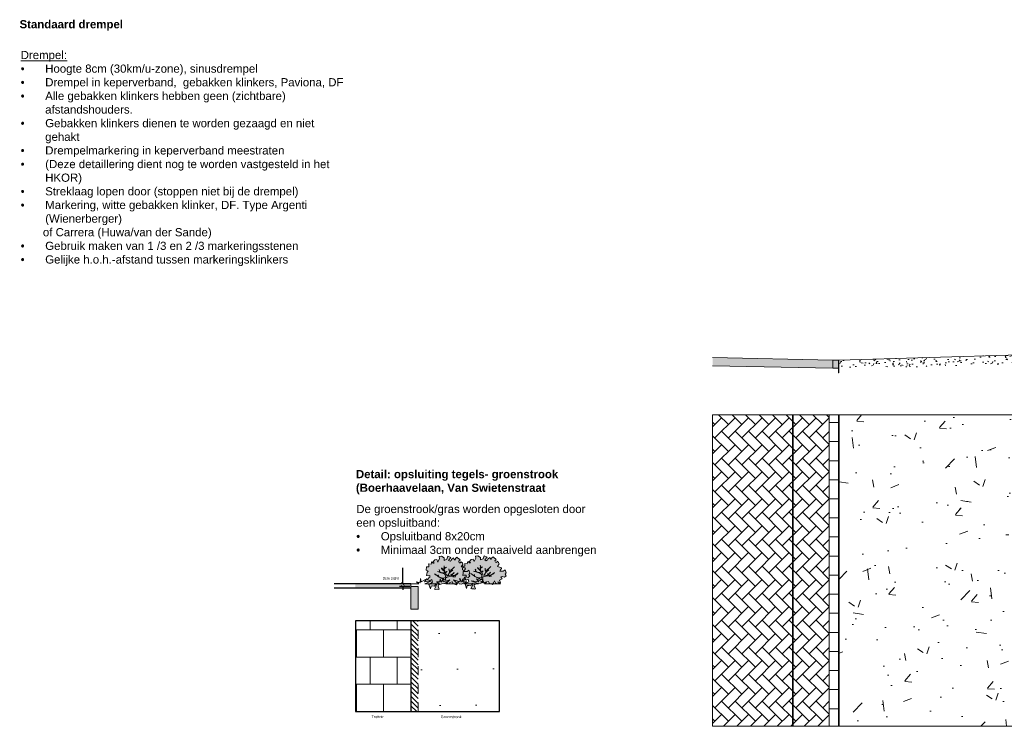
# Model space of a CAD drawing. Header units: metres. Extents: x 92403 to 95147, y 464428 to 465602.
# Tile 170 of 256: x 92692 to 92703, y 465020 to 465028. Entities that reach past the tile are written whole.
import ezdxf

# ---------------------------------------------------------------- set-up
doc = ezdxf.new("R2010")
doc.units = ezdxf.units.M
doc.linetypes.add('DASHED', pattern=[0.75, 0.5, -0.25])
doc.linetypes.add('DASHED2', pattern=[0.375, 0.25, -0.125])
doc.layers.get('0').update_dxf_attribs({"linetype": 'CONTINUOUS'})
doc.layers.get('Defpoints').update_dxf_attribs({"linetype": 'CONTINUOUS'})
for name, color, linetype, lineweight in [('B-RO-OG-BEBOUWING_MOLEN-G', 7, 'CONTINUOUS', 18), ('B-RO-VH-VERHARDING_STRAATBAKSTEEN-G', 252, 'CONTINUOUS', 5), ('N-RO-IE-TERREINAFSCHEIDING_KUNSTMATIG_HEKWERK-G', 20, 'IE-TERREINAFSCHEIDING-KUNSTMATIG', 35), ('N-RO-VH-KANTOPSLUITING-G', 251, 'CONTINUOUS', 18), ('N-RO-VH-KANTOPSLUITING-V', 251, 'CONTINUOUS', 18), ('N-WE-VH-KANTOPSLUITING_TROTTOIRBAND_130 150-T18', 10, 'CONTINUOUS', 18), ('X-XX-AL-DETAIL-A', 7, 'CONTINUOUS', 13), ('X-XX-AL-DETAIL-G', 7, 'CONTINUOUS', 0), ('X-XX-AL-M', 7, 'CONTINUOUS', 18), ('X-XX-AL-RMB - profiel', 7, 'CONTINUOUS', 9)]:
    doc.layers.add(name, color=color, linetype=linetype, lineweight=lineweight)
doc.layers.add('N-RO-GR-GRAS-A-100', color=62, linetype='CONTINUOUS', lineweight=18, transparency=0.2)
doc.layers.add('N-RO-GR-GROENSTROOK-A', color=7, linetype='CONTINUOUS', lineweight=0, true_color=0x5de817, transparency=0.7)
for name, color, linetype, lineweight, true_color in [('N-RO-VH-VERHARDING_HALFVERHARDING-V', 7, 'CONTINUOUS', 18, 0xe6e1be), ('N-RO-VH-VERHARDING_HALFVERHARDING_STABILIZER-A', 7, 'DASHED2', 5, 0xc2a07a), ('N-RO-VH-VERHARDING_STRAATBAKSTEEN-G', 7, 'CONTINUOUS', 9, 0x733a3a)]:
    doc.layers.add(name, color=color, linetype=linetype, lineweight=lineweight, true_color=true_color)
doc.styles.add('NLCS-ISO-M200-T18', font='NLCS-ISO.ttf', dxfattribs={"height": 0.36})
doc.styles.get("Standard").update_dxf_attribs({"font": 'isocp.shx'})
doc.linetypes.add('IE-TERREINAFSCHEIDING-KUNSTMATIG', pattern='A,4,[82,NLCS.SHX,S=0.75,R=90,X=0,Y=0],4,-2', length=10)
doc.dimstyles.new('Standard 1-20', dxfattribs={"dimscale": 0.2, "dimtxt": 0.18, "dimasz": 0.18, "dimexe": 0.18, "dimexo": 0.0625, "dimgap": 0.09, "dimtad": 1, "dimzin": 0, "dimdsep": 46, "dimtxsty": 'Standard', "dimcen": 0.09, "dimadec": 0, "dimazin": 0, "dimtfac": 1, "dimtix": 1, "dimtofl": 0, "dimtmove": 0, "dimatfit": 3, "dimfxl": 1, "dimtolj": 1, "dimtzin": 0, "dimarcsym": 0})

# ---------------------------------------------------------------- blocks, each defined once
blk = doc.blocks.new('_ArchTick')
at = {"color": 0, "linetype": 'ByBlock', "const_width": 0.15}
blk.add_lwpolyline([(-0.5, -0.5), (0.5, 0.5)], dxfattribs=at)
blk = doc.blocks.new('*D216')
at = {"layer": 'Defpoints', "color": 0, "transparency": 16777216}
for p in [(92695.976, 465021.817), (92696.065, 465021.847), (92696.065, 465021.817)]:
    blk.add_point(p, dxfattribs=at)
at = {"layer": 'X-XX-AL-M', "color": 0, "lineweight": -2, "transparency": 16777216}
for p, q in [((92695.976, 465021.847), (92695.975, 465022.021)), ((92696.053, 465021.847), (92695.94, 465021.847)), ((92696.053, 465021.817), (92695.94, 465021.817)), ((92695.976, 465021.817), (92695.976, 465021.781))]:
    blk.add_line(p, q, dxfattribs=at)
at = {"layer": 'X-XX-AL-M', "color": 0, "lineweight": -2, "transparency": 16777216, "xscale": 0.036, "yscale": 0.036, "zscale": 0.036}
for p, rotation in [((92695.976, 465021.847), 270.1394722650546), ((92695.976, 465021.817), 90.13947226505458)]:
    blk.add_blockref('_ArchTick', p, dxfattribs=dict(at, rotation=rotation))
at = {"layer": 'X-XX-AL-M', "color": 0, "transparency": 16777216, "insert": (92695.993, 465022.002), "char_height": 0.001, "attachment_point": 5, "rotation": 270.1395}
blk.add_mtext('\\A1;{\\H0.1x;0.03}', dxfattribs=at)

msp = doc.modelspace()

# ---------------------------------------------------------------- hatches: boundary and pattern name
at = {"layer": 'B-RO-VH-VERHARDING_STRAATBAKSTEEN-G', "ltscale": 0.1, "true_color": 0x794e4e}
h = msp.add_hatch(dxfattribs=at)
h.set_pattern_fill('KF-HALFSTEENS', color=27)
h.set_pattern_definition([(0, (92700.67247, 465019.84197), (0.105, 0.105), [0.105, -0.105]), (90, (92700.67247, 465019.84197), (-0.105, 6e-18), [])])
h.paths.add_polyline_path([(92700.672473, 465020.278324), (92700.772473, 465020.278324), (92700.772473, 465023.707769), (92700.672473, 465023.707769)])
at = {"layer": 'N-RO-GR-GRAS-A-100', "true_color": 0x1f591c, "transparency": 33554661}
h = msp.add_hatch(dxfattribs=at)
h.set_pattern_fill('AGR-GRAS_SPORTVELD', color=99, scale=0.4, pattern_type=2)
h.set_pattern_definition([(0, (-2241.77675, 1425.91222), (0.15875, 0.3175), [0, -0.3175])])
h.paths.add_polyline_path([(92697.042209, 465021.853919), (92697.042209, 465021.862814), (92697.023735, 465021.867366)], flags=17)
h.paths.add_polyline_path([(92697.042209, 465021.773983), (92697.042209, 465021.847472), (92696.875015, 465021.847472), (92696.902344, 465021.867366), (92696.86244, 465021.857532), (92696.85588, 465021.906701), (92696.849321, 465021.867366), (92696.78755, 465021.901785), (92696.812696, 465021.86682), (92696.730699, 465021.881025), (92696.808324, 465021.847472), (92696.647993, 465021.847472), (92696.679687, 465021.870229), (92696.642713, 465021.86847), (92696.63919, 465021.901026), (92696.627745, 465021.864071), (92696.603094, 465021.907184), (92696.608378, 465021.867591), (92696.534422, 465021.889588), (92696.579322, 465021.847472), (92696.514174, 465021.847472), (92696.449026, 465021.847472), (92696.493925, 465021.889588), (92696.41997, 465021.867591), (92696.425253, 465021.907184), (92696.400603, 465021.864071), (92696.389158, 465021.901026), (92696.385634, 465021.86847), (92696.34866, 465021.870229), (92696.380354, 465021.847472), (92696.220023, 465021.847472), (92696.297648, 465021.881025), (92696.215651, 465021.86682), (92696.240797, 465021.901785), (92696.179027, 465021.867366), (92696.172467, 465021.906701), (92696.165908, 465021.857532), (92696.126003, 465021.867366), (92696.153333, 465021.847472), (92696.065308, 465021.847472), (92696.065308, 465021.817472), (92696.145308, 465021.817472), (92696.145308, 465021.773983)])
at = {"layer": 'N-RO-GR-GROENSTROOK-A', "transparency": 33554508}
h = msp.add_hatch(color=256, dxfattribs=at)
h.dxf.hatch_style = 1
h.paths.add_polyline_path([(92696.437562, 465021.851006), (92696.406723, 465021.846457), (92696.367694, 465021.834834), (92696.36407, 465021.82231), (92696.377752, 465021.786516), (92696.368804, 465021.783096), (92696.361001, 465021.786146), (92696.335876, 465021.785591), (92696.324838, 465021.789215), (92696.341606, 465021.817946), (92696.348854, 465021.840022), (92696.345433, 465021.84897), (92696.337243, 465021.84041), (92696.32676, 465021.818907), (92696.306016, 465021.82425), (92696.287361, 465021.822549), (92696.280299, 465021.792098), (92696.262855, 465021.840697), (92696.305047, 465021.863747), (92696.297117, 465021.893954), (92696.275277, 465021.883605), (92696.244153, 465021.891769), (92696.261209, 465021.911957), (92696.275423, 465021.916326), (92696.275423, 465021.936815), (92696.260689, 465021.935726), (92696.259495, 465021.935638), (92696.236373, 465021.937116), (92696.236764, 465021.943232), (92696.241609, 465021.95286), (92696.243255, 465021.97493), (92696.254776, 465021.982463), (92696.24924, 465021.990523), (92696.234129, 465021.997604), (92696.23757, 465022.034891), (92696.261359, 465022.034891), (92696.261359, 465022.051538), (92696.260312, 465022.065624), (92696.287542, 465022.061105), (92696.291582, 465022.078204), (92696.292629, 465022.088298), (92696.31178, 465022.074212), (92696.3233, 465022.073232), (92696.308189, 465022.085812), (92696.328836, 465022.110519), (92696.351129, 465022.115039), (92696.362201, 465022.086339), (92696.380305, 465022.123626), (92696.37836, 465022.147279), (92696.403495, 465022.150292), (92696.432222, 465022.131686), (92696.431324, 465022.104418), (92696.461996, 465022.116546), (92696.47217, 465022.149313), (92696.505834, 465022.137185), (92696.481147, 465022.104418), (92696.496857, 465022.094399), (92696.50748, 465022.101932), (92696.513015, 465022.115566), (92696.516008, 465022.117525), (92696.536206, 465022.131159), (92696.539647, 465022.123099), (92696.551766, 465022.108486), (92696.558349, 465022.126639), (92696.572413, 465022.140198), (92696.583485, 465022.129653), (92696.599644, 465022.118052), (92696.606825, 465022.107506), (92696.592612, 465022.094851), (92696.596652, 465022.079259), (92696.608322, 465022.076246), (92696.615803, 465022.089804), (92696.633009, 465022.077752), (92696.637497, 465022.060577), (92696.619842, 465022.034364), (92696.643631, 465022.025324), (92696.660688, 465022.022311), (92696.665775, 465022.010184), (92696.654105, 465021.995118), (92696.644529, 465021.982011), (92696.68343, 465021.98299), (92696.703628, 465021.996097), (92696.715597, 465021.962351), (92696.703029, 465021.947737), (92696.715597, 465021.930111), (92696.695997, 465021.915949), (92696.671311, 465021.92303), (92696.655152, 465021.920544), (92696.670263, 465021.895837), (92696.641088, 465021.880696), (92696.653207, 465021.856516), (92696.622386, 465021.84243), (92696.598746, 465021.847929), (92696.587525, 465021.87467), (92696.577052, 465021.851996), (92696.564933, 465021.836328), (92696.527528, 465021.850942), (92696.522591, 465021.867589), (92696.494313, 465021.861563), (92696.49177, 465021.845443), (92696.459003, 465021.852976), (92696.467083, 465021.871657), (92696.437555, 465021.851015)])
h = msp.add_hatch(color=256, dxfattribs=at)
h.dxf.hatch_style = 1
h.paths.add_polyline_path([(92696.836474, 465021.855432), (92696.805635, 465021.850884), (92696.766606, 465021.839261), (92696.762982, 465021.826737), (92696.776664, 465021.790943), (92696.767716, 465021.787522), (92696.759914, 465021.790573), (92696.734788, 465021.790018), (92696.72375, 465021.793642), (92696.740518, 465021.822373), (92696.747766, 465021.844448), (92696.744345, 465021.853397), (92696.736155, 465021.844837), (92696.725672, 465021.823334), (92696.704928, 465021.828677), (92696.686273, 465021.826976), (92696.679211, 465021.796525), (92696.661767, 465021.845124), (92696.703959, 465021.868174), (92696.69603, 465021.89838), (92696.674189, 465021.888032), (92696.643065, 465021.896196), (92696.660122, 465021.916384), (92696.674335, 465021.920753), (92696.674335, 465021.941242), (92696.659601, 465021.940153), (92696.658408, 465021.940065), (92696.635285, 465021.941543), (92696.635676, 465021.947659), (92696.640522, 465021.957286), (92696.642167, 465021.979357), (92696.653688, 465021.98689), (92696.648152, 465021.99495), (92696.633041, 465022.002031), (92696.636482, 465022.039318), (92696.660271, 465022.039318), (92696.660271, 465022.055965), (92696.659224, 465022.070051), (92696.686454, 465022.065532), (92696.690494, 465022.082631), (92696.691541, 465022.092725), (92696.710692, 465022.078638), (92696.722213, 465022.077659), (92696.707101, 465022.090239), (92696.727749, 465022.114946), (92696.750042, 465022.119466), (92696.761113, 465022.090766), (92696.779217, 465022.128053), (92696.777272, 465022.151706), (92696.802408, 465022.154719), (92696.831134, 465022.136113), (92696.830237, 465022.108845), (92696.860908, 465022.120972), (92696.871082, 465022.15374), (92696.904746, 465022.141612), (92696.880059, 465022.108845), (92696.895769, 465022.098826), (92696.906392, 465022.106359), (92696.911928, 465022.119993), (92696.91492, 465022.121952), (92696.935118, 465022.135586), (92696.93856, 465022.127526), (92696.950679, 465022.112912), (92696.957262, 465022.131066), (92696.971326, 465022.144625), (92696.982397, 465022.134079), (92696.998556, 465022.122479), (92697.005738, 465022.111933), (92696.991524, 465022.099278), (92696.995564, 465022.083685), (92697.007234, 465022.080672), (92697.014715, 465022.094231), (92697.031921, 465022.082179), (92697.036409, 465022.065004), (92697.018754, 465022.03879), (92697.042544, 465022.029751), (92697.0596, 465022.026738), (92697.064687, 465022.01461), (92697.053017, 465021.999545), (92697.043441, 465021.986438), (92697.082342, 465021.987417), (92697.10254, 465022.000524), (92697.11451, 465021.966778), (92697.101942, 465021.952164), (92697.11451, 465021.934537), (92697.09491, 465021.920376), (92697.070223, 465021.927457), (92697.054064, 465021.924971), (92697.069176, 465021.900264), (92697.04, 465021.885123), (92697.052119, 465021.860943), (92697.021298, 465021.846857), (92696.997658, 465021.852355), (92696.986437, 465021.879097), (92696.975964, 465021.856423), (92696.963845, 465021.840755), (92696.926441, 465021.855369), (92696.921503, 465021.872016), (92696.893225, 465021.86599), (92696.890682, 465021.84987), (92696.857916, 465021.857402), (92696.865995, 465021.876084), (92696.836467, 465021.855442)])
at = {"layer": 'N-RO-VH-KANTOPSLUITING-G', "linetype": 'DASHED', "ltscale": 0.01, "transparency": 33554687}
h = msp.add_hatch(dxfattribs=at)
h.set_pattern_fill('AGR-VERWIJDEREN', color=256, scale=0.05, pattern_type=2)
h.set_pattern_definition([(135, (-2241.776746, 1426.155066), (-0.0265165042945, -0.0265165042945), [])])
h.paths.add_polyline_path([(92696.145308, 465021.438702), (92696.065308, 465021.438702), (92696.065308, 465020.440018), (92696.145308, 465020.440018)])
at = {"layer": 'N-RO-VH-KANTOPSLUITING-V', "ltscale": 0.1, "true_color": 0xc7c8ca}
h = msp.add_hatch(color=9, dxfattribs=at)
h.dxf.hatch_style = 1
h.paths.add_polyline_path([(92696.145308, 465021.567472), (92696.065308, 465021.567472), (92696.065308, 465021.817472), (92696.145308, 465021.817472)])
at = {"layer": 'N-RO-VH-VERHARDING_HALFVERHARDING-V', "true_color": 0xb4aa6e, "transparency": 33554687}
h = msp.add_hatch(dxfattribs=at)
h.set_pattern_fill('AR-CONC', color=43, scale=0.001)
h.set_pattern_definition([(50, (-1118.24376, 2975.29299), (0.182184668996, -0.01593908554), [0.01905, -0.20955]), (355, (-1118.24376, 2975.293), (-0.035243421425, 0.19105684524), [0.01524, -0.16764058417]), (100.4514447, (-1118.22858, 2975.29166), (0.14694124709, 0.17511775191), [0.0161900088, -0.1780902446]), (46.1842, (-1118.24376, 2975.3438), (0.27107904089, -0.04204232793), [0.028575, -0.314325]), (96.63555761, (-1118.22117, 2975.3403), (0.23740413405, 0.2474261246), [0.02428502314, -0.26713560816]), (351.18415117, (-1118.24376, 2975.3438), (0.23740413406, 0.24742612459), [0.02285996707, -0.25145973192]), (21, (-1118.21836, 2975.33109), (0.15161439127, -0.102265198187), [0.01905, -0.20955]), (326, (-1118.21836, 2975.3311), (0.06180202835, 0.18418796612), [0.01524, -0.16764]), (71.451445, (-1118.20572, 2975.32257), (0.21341641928, 0.081922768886), [0.0161900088, -0.1780899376]), (37.5, (-1118.24376, 2975.29299), (0.003088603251, 0.084555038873), [0, -0.165608, 0, -0.17018, 0, -0.168275]), (7.5, (-1118.24376, 2975.29299), (0.06681966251, 0.100180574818), [0, -0.097028, 0, -0.161798, 0, -0.064135]), (327.5, (-1118.3004, 2975.29299), (0.135590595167, -0.005728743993), [0, -0.0635, 0, -0.19812, 0, -0.26289]), (317.5, (-1118.3258, 2975.29299), (0.148129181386, 0.025426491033), [0, -0.08255, 0, -0.131572, 0, -0.18669])])
h.paths.add_polyline_path([(92703.762649, 465024.396799), (92700.779473, 465024.309082), (92700.779673, 465024.211346), (92703.762649, 465024.296649)])
at = {"layer": 'N-RO-VH-VERHARDING_HALFVERHARDING_STABILIZER-A', "true_color": 0xb4aa6e, "transparency": 33554687}
h = msp.add_hatch(dxfattribs=at)
h.set_pattern_fill('AR-CONC', color=43, scale=0.005)
h.set_pattern_definition([(50, (176.7802, -161.0856), (0.910923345, -0.0796954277), [0.09525, -1.04775]), (355, (176.7802, -161.0856), (-0.1762171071, 0.9552842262), [0.0762, -0.8382029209]), (100.4514447, (176.8561, -161.0923), (0.7347062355, 0.8755887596), [0.080950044, -0.890451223]), (46.1842, (176.7802, -160.8316), (1.3553952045, -0.2102116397), [0.142875, -1.571625]), (96.6355576, (176.8931, -160.8491), (1.1870206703, 1.237130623), [0.1214251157, -1.335678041]), (351.18415117, (176.7802, -160.8316), (1.1870206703, 1.237130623), [0.1142998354, -1.2572986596]), (21, (176.9072, -160.8951), (0.7580719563, -0.5113259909), [0.09525, -1.04775]), (326, (176.9072, -160.8951), (0.3090101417, 0.9209398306), [0.0762, -0.8382]), (71.451445, (176.9704, -160.9377), (1.0670820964, 0.4096138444), [0.080950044, -0.890449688]), (37.5, (176.7802, -161.08562), (0.01544301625, 0.42277519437), [0, -0.82804, 0, -0.8509, 0, -0.841375]), (7.5, (176.7802, -161.0856), (0.33409831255, 0.5009028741), [0, -0.48514, 0, -0.80899, 0, -0.320675]), (327.5, (176.497, -161.08562), (0.67795297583, -0.02864371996), [0, -0.3175, 0, -0.9906, 0, -1.31445]), (317.5, (176.37, -161.0856), (0.7406459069, 0.1271324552), [0, -0.41275, 0, -0.65786, 0, -0.93345])])
h.paths.add_polyline_path([(92700.782473, 465020.278324), (92703.762473, 465020.278324), (92703.762473, 465023.707803), (92700.782473, 465023.707798)])
at = {"layer": 'X-XX-AL-DETAIL-A', "true_color": 0xccaea8}
h = msp.add_hatch(color=253, dxfattribs=at)
h.dxf.hatch_style = 1
h.paths.add_polyline_path([(92700.772473, 465024.278915), (92700.772473, 465024.309165), (92699.387589, 465024.33614), (92699.387589, 465024.246122), (92700.712473, 465024.219165), (92700.772473, 465024.219165)])
at = {"layer": 'X-XX-AL-DETAIL-A'}
h = msp.add_hatch(color=9, dxfattribs=at)
h.dxf.hatch_style = 1
h.paths.add_polyline_path([(92696.065235, 465021.817222), (92696.065235, 465021.847472), (92695.455235, 465021.847472), (92695.455235, 465021.797472), (92696.065235, 465021.797472)])
at = {"layer": 'X-XX-AL-RMB - profiel', "ltscale": 0.1, "true_color": 0x794e4e}
h = msp.add_hatch(dxfattribs=at)
h.set_pattern_fill('KF-KEPER', color=27, angle=135)
h.set_pattern_definition([(135, (236.29875, -59.7207), (-0.14849242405, 1e-17), [0.315, -0.105]), (45, (236.15026, -59.86919), (-0.14849242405, 3e-17), [0.315, -0.105])])
h.paths.add_polyline_path([(92699.387589, 465023.707795), (92699.387589, 465020.278324), (92700.672473, 465020.278324), (92700.672473, 465023.707798)])
at = {"layer": 'X-XX-AL-RMB - profiel', "true_color": 0x000000}
h = msp.add_hatch(dxfattribs=at)
h.set_pattern_fill('AVH-TEGEL_300X300_HALFST', color=18, angle=90, pattern_type=2)
h.set_pattern_definition([(90, (92696.06531, 465020.44002), (-0.15, 0.3), [0.3, -0.3]), (180, (92696.0653, 465020.44002), (-4e-17, -0.3), [])])
h.paths.add_polyline_path([(92695.455245, 465020.440018), (92696.065308, 465020.440018), (92696.065308, 465021.438702), (92695.455235, 465021.438702)])
at = {"layer": 'X-XX-AL-RMB - profiel', "true_color": 0x1a4a17, "transparency": 33554687}
h = msp.add_hatch(dxfattribs=at)
h.set_pattern_fill('AGR-GRAS_SPORTVELD', color=99, scale=0.5, angle=0.8719655, pattern_type=2)
h.set_pattern_definition([(0.87196551, (-1.94266, 3.98085), (0.19237484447, 0.39984887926), [0, -0.396875])])
h.paths.add_polyline_path([(92696.065306, 465020.440018), (92697.042209, 465020.440018), (92697.042209, 465021.438702), (92696.065314, 465021.438703)])

# ---------------------------------------------------------------- linework, layer by layer
at = {"flags": 128}
for points in [[(92696.065308, 465021.847472), (92695.220022, 465021.847472)], [(92696.065308, 465021.797472), (92695.220022, 465021.797472)]]:
    msp.add_lwpolyline(points, dxfattribs=at)
msp.add_lwpolyline([(92697.042209, 465021.438702), (92695.455235, 465021.438702), (92695.455251, 465020.440018), (92697.042209, 465020.440018)], close=True)
msp.add_lwpolyline([(92696.165308, 465021.438702), (92696.065308, 465021.438702), (92696.065308, 465020.440018)])
at = {"layer": 'B-RO-OG-BEBOUWING_MOLEN-G', "flags": 128}
for points in [[(92700.779475, 465024.309082), (92703.762649, 465024.396799)], [(92699.387589, 465024.33614), (92700.712473, 465024.309183), (92700.712473, 465024.219165), (92699.387589, 465024.246122)]]:
    msp.add_lwpolyline(points, dxfattribs=at)
msp.add_lwpolyline([(92700.779473, 465024.309165), (92700.779473, 465024.169165), (92700.772473, 465024.169165), (92700.772473, 465024.309165), (92700.779473, 465024.309165)], close=True, dxfattribs=at)
at = {"layer": 'N-RO-IE-TERREINAFSCHEIDING_KUNSTMATIG_HEKWERK-G', "color": 27, "linetype": 'Continuous', "true_color": 0x794e4e}
msp.add_lwpolyline([(92700.272473, 465020.278324), (92700.272473, 465023.707769)], dxfattribs=at)
at = {"layer": 'N-RO-VH-KANTOPSLUITING-G', "linetype": 'DASHED', "ltscale": 0.01, "transparency": 33554687}
msp.add_lwpolyline([(92696.145308, 465020.440018), (92696.145308, 465021.438702)], dxfattribs=at)
at = {"layer": 'N-RO-VH-VERHARDING_STRAATBAKSTEEN-G', "color": 35, "ltscale": 0.1, "true_color": 0x97695e, "flags": 128}
msp.add_lwpolyline([(92696.065308, 465020.440018), (92696.065308, 465021.438702)], dxfattribs=at)
at = {"layer": 'N-RO-VH-VERHARDING_STRAATBAKSTEEN-G', "color": 35, "true_color": 0x97695e, "flags": 128}
msp.add_lwpolyline([(92696.065308, 465020.440018), (92696.065308, 465021.438702)], dxfattribs=at)
at = {"layer": 'X-XX-AL-DETAIL-G', "color": 27, "true_color": 0x794e4e, "flags": 128}
msp.add_lwpolyline([(92700.772473, 465024.309165), (92700.712473, 465024.309165), (92700.712473, 465024.219165), (92700.772473, 465024.219165)], close=True, dxfattribs=at)
msp.add_lwpolyline([(92700.712473, 465024.309165), (92700.712473, 465024.224165)], dxfattribs=at)
at = {"layer": 'X-XX-AL-DETAIL-G', "flags": 128}
msp.add_lwpolyline([(92697.042209, 465021.862814), (92697.023735, 465021.867366), (92697.051065, 465021.847472), (92696.96304, 465021.847472), (92696.875015, 465021.847472), (92696.902344, 465021.867366), (92696.86244, 465021.857532), (92696.85588, 465021.906701), (92696.849321, 465021.867366), (92696.78755, 465021.901785), (92696.812696, 465021.86682), (92696.730699, 465021.881025), (92696.808324, 465021.847472), (92696.647993, 465021.847472), (92696.679687, 465021.870229), (92696.642713, 465021.86847), (92696.63919, 465021.901026), (92696.627745, 465021.864071), (92696.603094, 465021.907184), (92696.608378, 465021.867591), (92696.534422, 465021.889588), (92696.579322, 465021.847472), (92696.514174, 465021.847472), (92696.449026, 465021.847472), (92696.493925, 465021.889588), (92696.41997, 465021.867591), (92696.425253, 465021.907184), (92696.400603, 465021.864071), (92696.389158, 465021.901026), (92696.385634, 465021.86847), (92696.34866, 465021.870229), (92696.380354, 465021.847472), (92696.220023, 465021.847472), (92696.297648, 465021.881025), (92696.215651, 465021.86682), (92696.240797, 465021.901785), (92696.179027, 465021.867366), (92696.172467, 465021.906701), (92696.165908, 465021.857532), (92696.126003, 465021.867366), (92696.153333, 465021.847472), (92696.065308, 465021.847472)], dxfattribs=at)
at = {"layer": 'X-XX-AL-DETAIL-G'}
msp.add_lwpolyline([(92695.455235, 465021.797472), (92696.065235, 465021.797472), (92696.065235, 465021.847472), (92695.455235, 465021.847472)], dxfattribs=at)
at = {"layer": 'X-XX-AL-RMB - profiel'}
msp.add_lwpolyline([(92704.272473, 465023.707804), (92699.387589, 465023.707766), (92699.387589, 465020.278324), (92704.272473, 465020.278324)], close=True, dxfattribs=at)
at = {"layer": 'X-XX-AL-RMB - profiel', "color": 27, "true_color": 0x794e4e}
for points in [[(92700.672473, 465020.278324), (92700.672473, 465023.707769)], [(92700.772473, 465020.278324), (92700.772473, 465023.707769)]]:
    msp.add_lwpolyline(points, dxfattribs=at)
at = {"layer": 'X-XX-AL-RMB - profiel'}
for points in [[(92700.772473, 465023.707804), (92700.772473, 465020.278324)], [(92700.782473, 465023.707804), (92700.782473, 465020.278324)], [(92696.145308, 465021.567472), (92696.065308, 465021.567472), (92696.065308, 465021.817472), (92696.145308, 465021.817472), (92696.145308, 465021.567472)]]:
    msp.add_lwpolyline(points, dxfattribs=at)
at = {"layer": 'X-XX-AL-RMB - profiel', "color": 251}
for points in [[(92696.437562, 465021.851006), (92696.406723, 465021.846457), (92696.367694, 465021.834834), (92696.36407, 465021.82231), (92696.377752, 465021.786516), (92696.368804, 465021.783096), (92696.361001, 465021.786146), (92696.335876, 465021.785591), (92696.324838, 465021.789215), (92696.341606, 465021.817946), (92696.348854, 465021.840022), (92696.345433, 465021.84897), (92696.337243, 465021.84041), (92696.32676, 465021.818907), (92696.306016, 465021.82425), (92696.287361, 465021.822549), (92696.280299, 465021.792098), (92696.262855, 465021.840697), (92696.305047, 465021.863747), (92696.297117, 465021.893954), (92696.275277, 465021.883605), (92696.244153, 465021.891769), (92696.261209, 465021.911957), (92696.275423, 465021.916326), (92696.275423, 465021.936815), (92696.260689, 465021.935726), (92696.259495, 465021.935638), (92696.236373, 465021.937116), (92696.236764, 465021.943232), (92696.241609, 465021.95286), (92696.243255, 465021.97493), (92696.254776, 465021.982463), (92696.24924, 465021.990523), (92696.234129, 465021.997604), (92696.23757, 465022.034891), (92696.261359, 465022.034891), (92696.261359, 465022.051538), (92696.260312, 465022.065624), (92696.287542, 465022.061105), (92696.291582, 465022.078204), (92696.292629, 465022.088298), (92696.31178, 465022.074212), (92696.3233, 465022.073232), (92696.308189, 465022.085812), (92696.328836, 465022.110519), (92696.351129, 465022.115039), (92696.362201, 465022.086339), (92696.380305, 465022.123626), (92696.37836, 465022.147279), (92696.403495, 465022.150292), (92696.432222, 465022.131686), (92696.431324, 465022.104418), (92696.461996, 465022.116546), (92696.47217, 465022.149313), (92696.505834, 465022.137185), (92696.481147, 465022.104418), (92696.496857, 465022.094399), (92696.50748, 465022.101932), (92696.513015, 465022.115566), (92696.516008, 465022.117525), (92696.536206, 465022.131159), (92696.539647, 465022.123099), (92696.551766, 465022.108486), (92696.558349, 465022.126639), (92696.572413, 465022.140198), (92696.583485, 465022.129653), (92696.599644, 465022.118052), (92696.606825, 465022.107506), (92696.592612, 465022.094851), (92696.596652, 465022.079259), (92696.608322, 465022.076246), (92696.615803, 465022.089804), (92696.633009, 465022.077752), (92696.637497, 465022.060577), (92696.619842, 465022.034364), (92696.643631, 465022.025324), (92696.660688, 465022.022311), (92696.665775, 465022.010184), (92696.654105, 465021.995118), (92696.644529, 465021.982011), (92696.68343, 465021.98299), (92696.703628, 465021.996097), (92696.715597, 465021.962351), (92696.703029, 465021.947737), (92696.715597, 465021.930111), (92696.695997, 465021.915949), (92696.671311, 465021.92303), (92696.655152, 465021.920544), (92696.670263, 465021.895837), (92696.641088, 465021.880696), (92696.653207, 465021.856516), (92696.622386, 465021.84243), (92696.598746, 465021.847929), (92696.587525, 465021.87467), (92696.577052, 465021.851996), (92696.564933, 465021.836328), (92696.527528, 465021.850942), (92696.522591, 465021.867589), (92696.494313, 465021.861563), (92696.49177, 465021.845443), (92696.459003, 465021.852976), (92696.467083, 465021.871657), (92696.437555, 465021.851015)], [(92696.836474, 465021.855432), (92696.805635, 465021.850884), (92696.766606, 465021.839261), (92696.762982, 465021.826737), (92696.776664, 465021.790943), (92696.767716, 465021.787522), (92696.759914, 465021.790573), (92696.734788, 465021.790018), (92696.72375, 465021.793642), (92696.740518, 465021.822373), (92696.747766, 465021.844448), (92696.744345, 465021.853397), (92696.736155, 465021.844837), (92696.725672, 465021.823334), (92696.704928, 465021.828677), (92696.686273, 465021.826976), (92696.679211, 465021.796525), (92696.661767, 465021.845124), (92696.703959, 465021.868174), (92696.69603, 465021.89838), (92696.674189, 465021.888032), (92696.643065, 465021.896196), (92696.660122, 465021.916384), (92696.674335, 465021.920753), (92696.674335, 465021.941242), (92696.659601, 465021.940153), (92696.658408, 465021.940065), (92696.635285, 465021.941543), (92696.635676, 465021.947659), (92696.640522, 465021.957286), (92696.642167, 465021.979357), (92696.653688, 465021.98689), (92696.648152, 465021.99495), (92696.633041, 465022.002031), (92696.636482, 465022.039318), (92696.660271, 465022.039318), (92696.660271, 465022.055965), (92696.659224, 465022.070051), (92696.686454, 465022.065532), (92696.690494, 465022.082631), (92696.691541, 465022.092725), (92696.710692, 465022.078638), (92696.722213, 465022.077659), (92696.707101, 465022.090239), (92696.727749, 465022.114946), (92696.750042, 465022.119466), (92696.761113, 465022.090766), (92696.779217, 465022.128053), (92696.777272, 465022.151706), (92696.802408, 465022.154719), (92696.831134, 465022.136113), (92696.830237, 465022.108845), (92696.860908, 465022.120972), (92696.871082, 465022.15374), (92696.904746, 465022.141612), (92696.880059, 465022.108845), (92696.895769, 465022.098826), (92696.906392, 465022.106359), (92696.911928, 465022.119993), (92696.91492, 465022.121952), (92696.935118, 465022.135586), (92696.93856, 465022.127526), (92696.950679, 465022.112912), (92696.957262, 465022.131066), (92696.971326, 465022.144625), (92696.982397, 465022.134079), (92696.998556, 465022.122479), (92697.005738, 465022.111933), (92696.991524, 465022.099278), (92696.995564, 465022.083685), (92697.007234, 465022.080672), (92697.014715, 465022.094231), (92697.031921, 465022.082179), (92697.036409, 465022.065004), (92697.018754, 465022.03879), (92697.042544, 465022.029751), (92697.0596, 465022.026738), (92697.064687, 465022.01461), (92697.053017, 465021.999545), (92697.043441, 465021.986438), (92697.082342, 465021.987417), (92697.10254, 465022.000524), (92697.11451, 465021.966778), (92697.101942, 465021.952164), (92697.11451, 465021.934537), (92697.09491, 465021.920376), (92697.070223, 465021.927457), (92697.054064, 465021.924971), (92697.069176, 465021.900264), (92697.04, 465021.885123), (92697.052119, 465021.860943), (92697.021298, 465021.846857), (92696.997658, 465021.852355), (92696.986437, 465021.879097), (92696.975964, 465021.856423), (92696.963845, 465021.840755), (92696.926441, 465021.855369), (92696.921503, 465021.872016), (92696.893225, 465021.86599), (92696.890682, 465021.84987), (92696.857916, 465021.857402), (92696.865995, 465021.876084), (92696.836467, 465021.855442)]]:
    msp.add_lwpolyline(points, close=True, dxfattribs=at)
for points in [[(92696.449206, 465021.892089), (92696.446681, 465021.8957), (92696.446505, 465021.903642), (92696.447952, 465021.907342), (92696.46267, 465021.918975), (92696.51439, 465021.929591), (92696.527022, 465021.924981), (92696.530993, 465021.925068), (92696.536226, 465021.92335), (92696.55148, 465021.924604), (92696.555722, 465021.926226), (92696.540469, 465021.924972), (92696.532799, 465021.926331), (92696.529371, 465021.929311), (92696.547517, 465021.937964), (92696.555731, 465021.939673), (92696.575595, 465021.953559), (92696.585983, 465021.967541), (92696.568284, 465021.952481), (92696.545352, 465021.939138), (92696.524594, 465021.938069), (92696.522972, 465021.942311), (92696.527583, 465021.954943), (92696.543116, 465021.971178), (92696.537786, 465021.96342), (92696.523068, 465021.951787), (92696.513951, 465021.949447), (92696.506824, 465021.953873), (92696.510252, 465021.950893), (92696.51034, 465021.946922), (92696.514311, 465021.94701), (92696.515933, 465021.942767), (92696.509069, 465021.93528), (92696.496884, 465021.933483), (92696.480281, 465021.938006), (92696.479202, 465021.945317), (92696.491221, 465021.968504), (92696.502599, 465021.979146), (92696.526074, 465021.995557), (92696.510996, 465021.986361), (92696.511181, 465021.991866), (92696.523917, 465022.010179), (92696.542159, 465022.028307), (92696.54514, 465022.031735), (92696.52717, 465022.01514), (92696.504685, 465021.99539), (92696.499443, 465021.983661), (92696.491053, 465021.989893), (92696.48312, 465022.003165), (92696.483216, 465022.012641), (92696.485916, 465022.001087), (92696.485189, 465021.992514), (92696.49186, 465021.981048), (92696.490501, 465021.973378), (92696.484444, 465021.957047), (92696.471707, 465021.938734), (92696.468096, 465021.936209), (92696.460338, 465021.941539), (92696.453754, 465021.949034), (92696.447898, 465021.965102), (92696.455849, 465021.978724), (92696.459461, 465021.981249), (92696.46181, 465021.98558), (92696.459461, 465021.981249), (92696.448354, 465021.972141), (92696.444654, 465021.973587), (92696.433749, 465021.996879), (92696.432223, 465022.010598), (92696.434573, 465022.014928), (92696.455971, 465022.028543), (92696.429155, 465022.011141), (92696.435212, 465022.027473), (92696.432784, 465022.040561), (92696.431162, 465022.044803), (92696.433503, 465022.035686), (92696.428796, 465022.013578), (92696.430409, 465021.995888), (92696.432031, 465021.991645), (92696.422739, 465021.997247), (92696.400823, 465022.020906), (92696.401726, 465022.021538), (92696.4093, 465022.010703), (92696.404426, 465022.009984), (92696.399193, 465022.011702), (92696.406863, 465022.010343), (92696.416602, 465021.998334), (92696.427157, 465021.990927), (92696.437256, 465021.97648), (92696.435897, 465021.96881), (92696.412071, 465021.968283), (92696.397633, 465021.971632), (92696.385904, 465021.976874), (92696.382476, 465021.979854), (92696.375813, 465022.004767), (92696.380591, 465021.99601), (92696.379049, 465021.982834), (92696.376068, 465021.979407), (92696.356756, 465021.982036), (92696.394021, 465021.969107), (92696.403226, 465021.967477), (92696.419557, 465021.96142), (92696.422985, 465021.958439), (92696.426956, 465021.958527), (92696.434355, 465021.955634), (92696.443735, 465021.946062), (92696.447697, 465021.932702), (92696.447873, 465021.92476), (92696.444077, 465021.91673), (92696.425028, 465021.907446), (92696.408785, 465021.909532), (92696.401386, 465021.912425), (92696.397415, 465021.912337), (92696.368364, 465021.926976), (92696.368188, 465021.934919), (92696.365216, 465021.944938), (92696.365304, 465021.940967), (92696.362323, 465021.937539), (92696.352847, 465021.937636), (92696.343283, 465021.941703), (92696.325873, 465021.955071), (92696.326776, 465021.955702), (92696.342293, 465021.945043), (92696.35375, 465021.938267), (92696.369985, 465021.922734), (92696.415096, 465021.900503), (92696.428631, 465021.896524), (92696.430253, 465021.892281), (92696.433681, 465021.889301), (92696.442254, 465021.888573), (92696.449206, 465021.892089)], [(92696.848118, 465021.896515), (92696.845593, 465021.900127), (92696.845418, 465021.908069), (92696.846864, 465021.911769), (92696.861582, 465021.923401), (92696.913302, 465021.934018), (92696.925934, 465021.929407), (92696.929906, 465021.929495), (92696.935139, 465021.927777), (92696.950392, 465021.929031), (92696.954635, 465021.930653), (92696.939382, 465021.929399), (92696.931711, 465021.930757), (92696.928284, 465021.933738), (92696.946429, 465021.94239), (92696.954643, 465021.9441), (92696.974507, 465021.957986), (92696.984895, 465021.971968), (92696.967196, 465021.956907), (92696.944264, 465021.943565), (92696.923506, 465021.942495), (92696.921884, 465021.946738), (92696.926495, 465021.95937), (92696.942028, 465021.975605), (92696.936699, 465021.967847), (92696.92198, 465021.956214), (92696.912864, 465021.953873), (92696.905737, 465021.9583), (92696.909164, 465021.95532), (92696.909252, 465021.951349), (92696.913223, 465021.951436), (92696.914845, 465021.947194), (92696.907981, 465021.939707), (92696.895796, 465021.93791), (92696.879193, 465021.942433), (92696.878115, 465021.949744), (92696.890133, 465021.972931), (92696.901511, 465021.983573), (92696.924986, 465021.999984), (92696.909909, 465021.990788), (92696.910093, 465021.996293), (92696.922829, 465022.014606), (92696.941072, 465022.032734), (92696.944052, 465022.036162), (92696.926082, 465022.019567), (92696.903597, 465021.999817), (92696.898355, 465021.988087), (92696.889966, 465021.99432), (92696.882032, 465022.007592), (92696.882128, 465022.017068), (92696.884829, 465022.005514), (92696.884101, 465021.996941), (92696.890772, 465021.985475), (92696.889414, 465021.977805), (92696.883357, 465021.961473), (92696.87062, 465021.943161), (92696.867008, 465021.940636), (92696.85925, 465021.945966), (92696.852666, 465021.95346), (92696.84681, 465021.969529), (92696.854761, 465021.983151), (92696.858373, 465021.985676), (92696.860722, 465021.990007), (92696.858373, 465021.985676), (92696.847266, 465021.976568), (92696.843567, 465021.978014), (92696.832661, 465022.001306), (92696.831136, 465022.015025), (92696.833485, 465022.019355), (92696.854883, 465022.032969), (92696.828067, 465022.015568), (92696.834125, 465022.0319), (92696.831696, 465022.044987), (92696.830074, 465022.04923), (92696.832415, 465022.040113), (92696.827708, 465022.018005), (92696.829321, 465022.000315), (92696.830943, 465021.996072), (92696.821651, 465022.001674), (92696.799735, 465022.025333), (92696.800638, 465022.025964), (92696.808212, 465022.015129), (92696.803338, 465022.014411), (92696.798105, 465022.016129), (92696.805775, 465022.01477), (92696.815515, 465022.00276), (92696.826069, 465021.995353), (92696.836168, 465021.980907), (92696.834809, 465021.973236), (92696.810983, 465021.97271), (92696.796545, 465021.976058), (92696.784816, 465021.9813), (92696.781388, 465021.984281), (92696.774726, 465022.009194), (92696.779503, 465022.000437), (92696.777961, 465021.987261), (92696.77498, 465021.983834), (92696.755668, 465021.986463), (92696.792934, 465021.973534), (92696.802138, 465021.971903), (92696.818469, 465021.965846), (92696.821897, 465021.962866), (92696.825868, 465021.962954), (92696.833267, 465021.960061), (92696.842647, 465021.950488), (92696.846609, 465021.937129), (92696.846785, 465021.929187), (92696.842989, 465021.921157), (92696.823941, 465021.911873), (92696.807697, 465021.913959), (92696.800298, 465021.916852), (92696.796327, 465021.916764), (92696.767276, 465021.931403), (92696.7671, 465021.939345), (92696.764129, 465021.949365), (92696.764216, 465021.945394), (92696.761236, 465021.941966), (92696.751759, 465021.942063), (92696.742196, 465021.94613), (92696.724786, 465021.959498), (92696.725689, 465021.960129), (92696.741205, 465021.94947), (92696.752662, 465021.942694), (92696.768897, 465021.92716), (92696.814009, 465021.90493), (92696.827543, 465021.900951), (92696.829165, 465021.896708), (92696.832593, 465021.893727), (92696.841166, 465021.893), (92696.848118, 465021.896515)]]:
    msp.add_lwpolyline(points, dxfattribs=at)

# ---------------------------------------------------------------- texts
at = {"layer": 'N-WE-VH-KANTOPSLUITING_TROTTOIRBAND_130 150-T18', "color": 7, "attachment_point": 1, "style": 'NLCS-ISO-M200-T18'}
for s, width, heights, insert, char_height in [('{\\fArial|b1|i0|c0|p34;Standaard drempel}', 35, [0], (92691.75601, 465028.051075), 0.09), ('\\A1;\\pxi-3,l3,t3;{\\fArial|b0|i0|c0|p34;\\LDrempel:\\P{\\fSymbol|b0|i0|c2|p18;\\l·^I}\\lHoogte 8cm (30km/u-zone), sinusdrempel\\P{\\fSymbol|b0|i0|c2|p18;·^I}Drempel in keperverband,  gebakken klinkers, Paviona, DF \\P{\\fSymbol|b0|i0|c2|p18;·^I}Alle gebakken klinkers hebben geen (zichtbare) afstandshouders.\\P{\\fSymbol|b0|i0|c2|p18;·^I}Gebakken klinkers dienen te worden gezaagd en niet gehakt \\P{\\fSymbol|b0|i0|c2|p18;·^I}Drempelmarkering in keperverband meestraten \\P{\\fSymbol|b0|i0|c2|p18;·^I}(Deze detaillering dient nog te worden vastgesteld in het HKOR)\\P{\\fSymbol|b0|i0|c2|p18;·^I}Streklaag lopen door (stoppen niet bij de drempel)\\P{\\A0;\\fSymbol|b0|i0|c2|p18;·^I}\\A0;Markering, witte gebakken klinker, DF. Type Argenti (Wienerberger) \\P\\pi0,l0,tz;       of Carrera (Huwa/van der Sande)\\P\\pi-3,l3,t3;{\\A1;\\fSymbol|b0|i0|c2|p18;·^I}\\A1;Gebruik maken van 1 /3 en 2 /3 markeringsstenen\\P{\\A0;\\fSymbol|b0|i0|c2|p18;·^I}\\A0;Gelijke h.o.h.-afstand tussen markeringsklinkers}', 3.39847427, [4.515533], (92691.768601, 465027.712222), 0.09), ('{\\fArial|b1|i0|c0|p34;Detail: opsluiting tegels- groenstrook \\P(Boerhaavelaan, Van Swietenstraat}', 35, [0], (92695.460132, 465023.099109), 0.09), ('\\A1;{\\fArial|b0|i0|c0|p34;De groenstrook/gras worden opgesloten door een opsluitband:\\P\\pxi-3,l3,t3;{\\fSymbol|b0|i0|c2|p18;·^I}Opsluitband 8x20cm\\P{\\fSymbol|b0|i0|c2|p18;·^I}Minimaal 3cm onder maaiveld aanbrengen}', 2.6212622, [0], (92695.464206, 465022.715207), 0.09), ('\\pxqc;{\\fArial|b0|i0|c0|p34; \\P3cm zicht}', 0.44119831, [0], (92695.622561, 465021.971327), 0.03), ('{\\fArial|b0|i0|c0|p34;Trottoir}', 1.37332058, [0], (92695.632283, 465020.398132), 0.03), ('{\\fArial|b0|i0|c0|p34;Groenstrook}', 1.37332058, [0], (92696.393067, 465020.398132), 0.03)]:
    msp.add_mtext_dynamic_manual_height_columns(s, width=width, gutter_width=12.5, heights=heights, dxfattribs=dict(at, insert=insert, char_height=char_height))

# ---------------------------------------------------------------- dimensions: what is measured, and where the dimension line sits
at = {"layer": 'X-XX-AL-M'}
dim = msp.add_linear_dim(base=(92695.975685, 465021.817254), p1=(92696.065235, 465021.847472), p2=(92696.065308, 465021.817472), angle=270.1394723, text='{\\H0.1x;<>}', dimstyle='Standard 1-20', override={"dimtxt": 0.005, "dimblk1": 'ArchTick', "dimblk2": 'ArchTick', "dimsah": 1}, dxfattribs=at)
dim.commit()
dim.dimension.update_dxf_attribs({"geometry": '*D216', "text_midpoint": (92695.975235, 465022.002411), "dimtype": 161})

doc.saveas('drawing.dxf')
